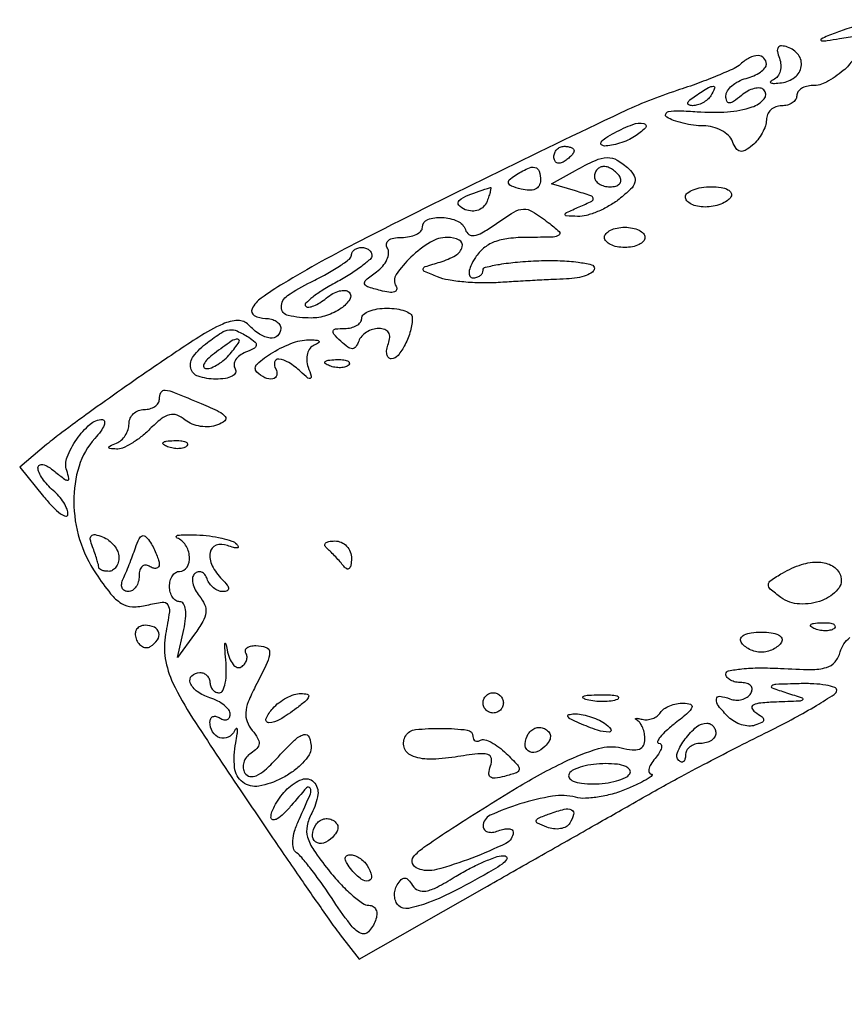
# Model space of a CAD drawing. Extents: x 22 to 658, y 11 to 369.
# Tile 2 of 14: x 23 to 105, y 118 to 216. Entities that reach past the tile are written whole.
import ezdxf

# ---------------------------------------------------------------- set-up
doc = ezdxf.new("R2010")
doc.units = 0

msp = doc.modelspace()

# ---------------------------------------------------------------- linework, layer by layer
for points in [[(108.196151, 215.501416, 0.029295), (104.5, 214.445123, 0.00805), (103.078342, 213.921281, 0.053776), (102.409375, 213.575908, 0.70912), (102.445222, 213.43367, 0.063268), (103, 213.4537, -0.002891), (104.235564, 213.648879, -0.001136), (105.940625, 213.904166, -0.001124)], [(105.567288, 211.577965, -0.078021), (104.599656, 210.484821, -0.046354), (102.936839, 209.352443, -0.12698), (101.571429, 209, 0.061768), (100.97055, 208.925485, 0.080164), (100.461607, 208.70625, 0.09778), (100.120948, 208.381386, 0.154765), (100, 208, -0.148195), (99.884432, 207.618646, -0.098894), (99.559375, 207.29375, -0.082425), (99.073457, 207.074694, -0.064853), (98.5, 207, 0.090674), (97.927343, 206.895288, 0.09558), (97.440625, 206.595343, 0.099644), (97.114952, 206.14801, 0.108083), (97, 205.622445, -0.081349), (96.899929, 205.01144, -0.044126), (96.59368, 204.312331, -0.042466), (96.146065, 203.637918, -0.051856), (95.616783, 203.096921, -0.041542), (94.902096, 202.597744, -0.180973), (94.401765, 202.512588, -0.20302), (94.004495, 202.77863, -0.053479), (93.648168, 203.474477, 0.112992), (93.255405, 204.059259, 0.06538), (92.564574, 204.556376, 0.060151), (91.697349, 204.895759, 0.061616), (90.781385, 205.015313, -0.031941), (89.808705, 205.084071, -0.025316), (88.772654, 205.278014, -0.025961), (87.827035, 205.557712, -0.056389), (87.1468, 205.888111, -0.355344), (87.044982, 206.192168, -0.265196), (87.328897, 206.427743, -0.050008), (88.397817, 206.507228, -0.012255), (90.161844, 206.418569, 0.035789), (93.153852, 206.409061, 0.062575), (95.582494, 206.884595, 0.135578), (96.777854, 207.681249, 0.393287), (96.745206, 208.588128, 0.181773), (96.36525, 208.760445, 0.079305), (95.805315, 208.708717, 0.063445), (95.158843, 208.452664, 0.047256), (94.524166, 208.020056, -0.018844), (93.749473, 207.424946, -0.147377), (93.323389, 207.281517, -0.33416), (93.082002, 207.451282, -0.07838), (93, 207.971175, -0.143655), (93.14784, 208.475123, -0.071209), (93.5875, 208.983655, -0.061545), (94.235071, 209.419865, -0.053572), (95, 209.710251, 0.038887), (95.765484, 209.975456, 0.050447), (96.4125, 210.339118, 0.059916), (96.858742, 210.740524, 0.181596), (97, 211.116631, 0.191366), (96.76112, 211.717921, 0.205838), (96.183677, 211.967847, 0.124139), (95.342123, 211.757844, 0.063572), (94.45, 211.122921, -0.078805), (93.799837, 210.689271, -0.009402), (92.209825, 209.994158, -0.011026), (90.273019, 209.24008, -0.008848), (88.157914, 208.511968, 0.032337), (82.629138, 206.313362, 0.003154), (69.669291, 200.061818, 0.00406), (56.82312, 193.635043, 0.016944), (49.256323, 189.443319, 0.021789), (47.077823, 188.005626, 0.118607), (46.16536, 186.939258, 0.409192), (46.372643, 186.281173, 0.122823), (47.5, 186, -0.064853), (48.073457, 185.925306, -0.082425), (48.559375, 185.70625, -0.098894), (48.884432, 185.381354, -0.148195), (49, 185, -0.208379), (48.688839, 184.285794, -0.21879), (47.962898, 184.046635, -0.11878), (46.905727, 184.431329, -0.058564), (45.80768, 185.360795, 0.218738), (44.766014, 185.787447, 0.094295), (43.271331, 185.437501, 0.039252), (40.901355, 184.153581, 0.006297), (36.518254, 181.234446, 0.003142), (33.253879, 178.970277, 0.003314), (30.075846, 176.704664, 0.003169), (27.361363, 174.715938, 0.01495), (25.846327, 173.519265), (23.192654, 171.291228), (25.560364, 168.395614, 0.018638), (26.473164, 167.360538, 0.044184), (27.243123, 166.681806, 0.105152), (27.743354, 166.455612, 0.468962), (27.964037, 166.627555, 0.103623), (27.872173, 167.148261, 0.042968), (27.548811, 167.789577, 0.040107), (27.071268, 168.440335, 0.041231), (26.5, 169, -0.035768), (25.926013, 169.550187, -0.036518), (25.440625, 170.172953, -0.039072), (25.10344, 170.774419, -0.108636), (25, 171.244889, -0.271619), (25.148723, 171.498462, -0.184628), (25.488395, 171.547984, -0.083335), (26.023716, 171.330026, -0.034297), (26.662621, 170.872445, 0.007467), (27.620762, 170.105294, 0.183862), (27.940091, 170.007719, 0.463565), (28.064797, 170.176785, 0.021658), (27.84531, 170.951934, -0.175626), (27.88353, 172.294276, -0.058649), (28.828282, 174.051375, -0.058732), (30.149114, 175.533775, -0.183427), (31.377228, 176, -0.360014), (31.578038, 175.833881, -0.144203), (31.540587, 175.452596, -0.061809), (31.206784, 174.852744, -0.026081), (30.623528, 174.136497, 0.108704), (29.056593, 171.393475, 0.077926), (28.537976, 167.888793, 0.072746), (29.116572, 164.158029, 0.07346), (30.738891, 160.762847, 0.019492), (32.184074, 158.786517, 0.086914), (33.253404, 157.835248, 0.130915), (34.348572, 157.504505, 0.069825), (35.76523, 157.655924, -0.026821), (37.286697, 157.952126, -0.291488), (37.829405, 157.70414, -0.181273), (37.985162, 156.995219, -0.010768), (37.620785, 154.792145, 0.085899), (37.587023, 152.392488, 0.072369), (38.343255, 149.963242, 0.032516), (40.289047, 146.49513, 0.004201), (44.985984, 139.399068, 0.001309), (48.194063, 134.666516, 0.001634), (51.199603, 130.288456, 0.00132), (53.74418, 126.628392, 0.012547), (54.875646, 125.093547), (56.744628, 122.687094), (69.122314, 129.725199, -0.000038), (74.191122, 132.606872, -0.00004), (79.18593, 135.44544, -0.000038), (83.50157, 137.897139, -0.000177), (86, 139.315063, -0.005833), (88.194646, 140.525941, -0.002512), (91.147577, 142.09149, -0.002485), (94.30832, 143.726955, -0.003285), (97.204517, 145.18341, 0.008149), (99.777369, 146.508772, 0.012562), (101.952943, 147.746064, 0.006937), (103.714417, 148.840869, 0.239491), (103.954517, 149.25, 0.343697), (103.757967, 149.536356, 0.033361), (102.885077, 149.750406, 0.031293), (101.684363, 149.884492, 0.018807), (100.25, 149.90032, 0.002769), (97.945251, 149.82628, 0.147695), (97.533299, 149.684752, 0.604142), (97.561142, 149.487625, 0.008407), (99, 149, -0.005803), (100.53189, 148.489726, -0.568274), (100.569997, 148.305636, -0.176551), (100.238405, 148.168602, -0.002385), (98, 148.084367, 0.014105), (96.461409, 147.990318, 0.085258), (95.691314, 147.785981, 0.389212), (95.562813, 147.481183, 0.167209), (95.863153, 147.105738, -0.020343), (96.574018, 146.613742, -0.233594), (96.722391, 146.318546, -0.292687), (96.56384, 146.067152, -0.029233), (95.872081, 145.790694, -0.096258), (95.260938, 145.710903, -0.059473), (94.54585, 145.841697, -0.056625), (93.84114, 146.15037, -0.064948), (93.258929, 146.598214, -0.026112), (92.26164, 147.705487, -0.19192), (92.054055, 148.372427, -0.429232), (92.399259, 148.652961, -0.059551), (93.398849, 148.400442, 0.078162), (93.982996, 148.27569, 0.076891), (94.580711, 148.33511, 0.081902), (95.099907, 148.564485, 0.109884), (95.457866, 148.931826, 0.127056), (95.583823, 149.337834, 0.189104), (95.466149, 149.686224, 0.147301), (95.106748, 149.92106, 0.07169), (94.559017, 150, -0.052661), (93.962542, 150.062997, -0.072507), (93.457961, 150.250169, -0.092406), (93.119052, 150.526629, -0.177388), (93, 150.85164, -0.359802), (93.264331, 151.171415, -0.021831), (94.585376, 151.365157, -0.02456), (96.327839, 151.45734, -0.014792), (98.397025, 151.403864, 0.011103), (101.414459, 151.303599, 0.07091), (102.92846, 151.502418, 0.150295), (103.783749, 152.051251, 0.112002), (104.303406, 153.052224, -0.085469), (104.654208, 153.824656, -0.081235), (105.248219, 154.450962, -0.0806)]]:
    msp.add_lwpolyline(points, format="xyb")
for points in [[(98.284473, 211.701057, -0.075498), (98.42508, 211.05933, -0.084412), (98.359778, 210.43027, -0.093917), (98.103178, 209.911242, -0.124319), (97.693823, 209.582242, 0.077787), (97.413322, 209.3965, 0.560738), (97.438185, 209.268222, 0.104762), (97.787123, 209.216027, 0.015535), (98.5, 209.281329, 0.13403), (99.806286, 209.816586, 0.18954), (100.446548, 210.882764, 0.205934), (100.165646, 212.030516, 0.15186), (99.09065, 212.803117, 0.064043), (98.500245, 212.919016, 0.256716), (98.178265, 212.768749, 0.20796), (98.090881, 212.3807, 0.044486)], [(91.5, 208, -0.075854), (91.175433, 207.618541, -0.054031), (90.713662, 207.298248, -0.053889), (90.192374, 207.083483, -0.074131), (89.690983, 207.015313, -0.102799), (89.327599, 207.095709, -0.37991), (89.239151, 207.292684, -0.147021), (89.445888, 207.597454, -0.027275), (90, 208, -0.008108), (91.281145, 208.798791, -0.136158), (91.758161, 208.931144, -0.541951), (91.886554, 208.734105, -0.034464)], [(83.97104, 203.96094, -0.038435), (83.298205, 203.604573, -0.026662), (82.491493, 203.303738, -0.026988), (81.680781, 203.097015, -0.04887), (81, 203.030055, -0.201843), (80.689224, 203.160699, -0.371832), (80.673235, 203.416085, -0.087277), (81.1273, 203.836747, -0.02203), (82, 204.346981, -0.029456), (83.793508, 205.161111, -0.141083), (84.901171, 205.257619, -0.59464), (85.036225, 204.827812, -0.059669)], [(78, 202.559017, -0.151918), (77.934461, 202.34829, -0.038439), (77.70625, 202.066025, -0.035638), (77.382774, 201.768994, -0.029505), (77, 201.5, -0.082592), (76.6179, 201.343488, -0.161196), (76.29375, 201.3746, -0.182303), (76.078288, 201.586039, -0.108972), (76, 201.940983, -0.093332), (76.076123, 202.345238, -0.09642), (76.29375, 202.688914, -0.099167), (76.618444, 202.918938, -0.105053), (77, 203, -0.042167), (77.382849, 202.967655, -0.061769), (77.70625, 202.870461, -0.081139), (77.92554, 202.727648, -0.210953)], [(83.393605, 200.777031, -0.077673), (83.946981, 200.070458, -0.206884), (84.010435, 199.446557, -0.126809), (83.581949, 198.76148, -0.023274), (82.44367, 197.777031, -0.036493), (81.443358, 197.102091, -0.031578), (80.306993, 196.542649, -0.032861), (79.208547, 196.168071, -0.075411), (78.342271, 196.070285, -0.006867), (77.213984, 196.128858, -0.44392), (77.104869, 196.266692, -0.249377), (77.249313, 196.454843, -0.00409), (78.5, 197.012011, 0.009801), (79.758487, 197.589965, 0.351729), (79.887223, 197.860428, 0.261294), (79.655185, 198.112855, 0.006679), (78.126759, 198.590585), (75.753518, 199.297719), (78.126759, 200.613424, -0.019194), (80.095094, 201.607893, -0.099928), (81.273199, 201.884047, -0.142458), (82.253142, 201.631781, -0.05415)], [(74.666667, 199.637204, -0.128697), (74.528623, 199.109773, -0.160544), (74.156845, 198.769997, -0.11717), (73.552078, 198.654437, -0.052877), (72.748799, 198.775942, -0.022839), (71.819041, 199.065025, -0.206651), (71.515979, 199.350019, -0.318841), (71.585469, 199.678051, -0.044973), (72.165465, 200.123425, -0.026795), (73.406295, 200.81976, -0.163898), (74.124206, 200.915741, -0.278401), (74.532636, 200.546498, -0.073305)], [(80, 200, 0.153634), (80.120018, 199.618621, 0.097988), (80.457961, 199.29375, 0.080552), (80.962904, 199.074545, 0.062283), (81.559017, 199, 0.066118), (82.110654, 199.073267, 0.138808), (82.478525, 199.29375, 0.191142), (82.607943, 199.620352, 0.139169), (82.5, 200, 0.06081), (82.193797, 200.382515, 0.051032), (81.7871, 200.70625, 0.053229), (81.346558, 200.926698, 0.089642), (80.940983, 201, 0.105429), (80.581949, 200.923444, 0.099231), (80.276414, 200.70625, 0.096318), (80.071618, 200.381732, 0.092995)], [(69.385856, 197.563142, -0.102585), (69.050359, 197.040713, -0.107493), (68.539786, 196.705242, -0.101513), (67.911088, 196.600674, -0.082408), (67.240356, 196.738008, -0.124452), (66.609795, 197.18252, -0.409831), (66.641406, 197.641412, -0.092644), (67.529416, 198.172932, -0.010883), (69.718615, 198.929715, -0.557109), (69.775122, 198.881586, -0.021897), (69.711046, 198.557277, -0.020954), (69.581957, 198.109624, -0.010939)], [(93.5, 198, -0.111412), (93.123976, 197.616444, -0.050262), (92.49335, 197.29375, -0.046318), (91.729296, 197.074077, -0.046881), (90.940983, 197, -0.049547), (90.198222, 197.073784, -0.069539), (89.570164, 197.29375, -0.089706), (89.147465, 197.618213, -0.186414), (89, 198, -0.230178), (89.186221, 198.383082, -0.073461), (89.751711, 198.70625, -0.055981), (90.579009, 198.926934, -0.037227), (91.559017, 199, -0.035659), (92.520664, 198.931329, -0.083483), (93.205217, 198.712684, -0.1651), (93.521766, 198.384801, -0.253782)], [(75.44113, 195.468197, -0.021773), (76.517683, 194.577688, -0.475663), (76.499135, 194.220072, -0.153972), (75.920403, 194.024777, -0.004978), (73.431676, 194, 0.028332), (71.511875, 193.89113, 0.063561), (70.096515, 193.544396, 0.081559), (69.041502, 192.926306, 0.080129), (68.232073, 192, 0.03018), (67.791255, 191.189055, 0.079634), (67.609992, 190.55543, 0.169856), (67.696035, 190.1648, 0.260005), (67.991526, 190, 0.072704), (68.377018, 190.056352, 0.087306), (68.704261, 190.220313, 0.100246), (68.923351, 190.463986, 0.133339), (69.001704, 190.75, -0.346503), (69.242664, 191.05453, -0.016155), (70.618032, 191.336186, -0.020894), (72.393716, 191.56455, -0.01279), (74.501704, 191.692334, -0.016102), (76.609575, 191.698161, -0.026539), (78.384876, 191.551359, -0.024937), (79.716752, 191.301514, -0.34686), (80, 190.942334, -0.244382), (79.807983, 190.572935, -0.062175), (79.192188, 190.246162, -0.049047), (78.303344, 190.004313, -0.032442), (77.25, 189.895663, 0.002706), (75.915768, 189.837809, 0.001157), (74.132812, 189.746691, 0.001145), (72.232681, 189.640811, 0.001507), (70.5, 189.535039, -0.020492), (68.821857, 189.496424, -0.018497), (67.0875, 189.591845, -0.01888), (65.540059, 189.793693, -0.054343), (64.5, 190.088315, -0.007993), (63.21313, 190.633317, -0.343041), (63.081332, 190.878472, -0.279424), (63.281245, 191.10984, -0.006195), (64.75, 191.56557, 0.058955), (66.273355, 192.220884, 0.193275), (66.93672, 193.066969, 0.36852), (66.63561, 193.735729, 0.110845), (65.458187, 194, 0.138272), (63.791188, 193.530017, 0.053112), (61.86618, 192.049147, 0.054249), (60.417434, 190.331066, 0.294533), (60.395028, 189.169848, -0.199923), (60.449308, 188.831199, -0.273612), (60.239236, 188.614497, -0.102154), (59.69341, 188.579964, -0.028848), (58.85352, 188.748556, -0.01336), (57.556533, 189.125018, -0.26787), (57.289839, 189.418194, -0.281191), (57.416885, 189.784858, -0.014415), (58.452277, 190.588763, 0.055366), (59.071929, 191.156827, 0.070978), (59.493174, 191.804763, 0.086747), (59.660466, 192.429375, 0.161945), (59.541121, 192.933465, -0.168554), (59.447499, 193.352908, -0.204108), (59.645178, 193.700537, -0.117647), (60.15996, 193.928481, -0.04569), (60.940983, 194, 0.0466), (61.729059, 194.073608, 0.066561), (62.395164, 194.29375, 0.086673), (62.844577, 194.618015, 0.195654), (63, 195, -0.312858), (63.526394, 195.758923, -0.103728), (64.938916, 195.97419, -0.08917), (66.472176, 195.609762, -0.212574), (67.24526, 194.764219, 0.158214), (67.587428, 194.300383, 0.197005), (68.104375, 194.178053, 0.092045), (68.886358, 194.454878, 0.020922), (70.078594, 195.211767, -0.013014), (72.039513, 196.5006, -0.127599), (72.977022, 196.792259, -0.153633), (73.86213, 196.559547, -0.021397)], [(85, 194, -0.191087), (84.848523, 193.618118, -0.088204), (84.4125, 193.29375, -0.068025), (83.765418, 193.073693, -0.048028), (83, 193, -0.048028), (82.234582, 193.073693, -0.068025), (81.5875, 193.29375, -0.088204), (81.151477, 193.618118, -0.191087), (81, 194, -0.191087), (81.151477, 194.381882, -0.088204), (81.5875, 194.70625, -0.068025), (82.234582, 194.926307, -0.048028), (83, 195, -0.048028), (83.765418, 194.926307, -0.068025), (84.4125, 194.70625, -0.088204), (84.848523, 194.381882, -0.191087)], [(58, 192.227404, -0.213606), (57.821409, 191.82844, -0.019965), (56.970119, 191.127131, -0.02286), (55.837118, 190.346231, -0.015939), (54.494023, 189.566714, 0.015444), (53.183851, 188.808038, 0.027238), (52.159458, 188.091716, 0.028036), (51.471103, 187.487066, 0.416732), (51.469857, 187.19681, 0.236672), (51.761742, 187.099886, 0.058203), (52.264959, 187.234, 0.047145), (52.871829, 187.543, 0.031898), (53.5, 188, -0.0465), (54.143921, 188.440333, -0.062749), (54.798216, 188.702826, -0.078582), (55.36364, 188.759186, -0.184012), (55.745206, 188.588128, -0.353846), (55.821564, 187.864988, -0.099493), (54.970003, 186.992612, -0.069922), (53.522327, 186.276224, -0.080147), (52, 186.030626, -0.053739), (49.733154, 186.274968, -0.349558), (49.057356, 187.104736, -0.250887), (49.652416, 188.245778, -0.037929), (51.961272, 189.575862, 0.014085), (53.500733, 190.367547, 0.020754), (54.800788, 191.155097, 0.016818), (55.794243, 191.864025, 0.229421), (55.988527, 192.25, -0.131578), (56.069838, 192.536049, -0.09886), (56.29038, 192.779687, -0.086652), (56.617023, 192.943628, -0.073203), (57, 193, -0.075694), (57.382061, 192.941827, -0.089137), (57.70625, 192.77305, -0.100725), (57.922969, 192.522041, -0.128562)], [(62, 186.081787, -0.068067), (61.820845, 184.771862, -0.049686), (61.287448, 183.401271, -0.051379), (60.589023, 182.319019, -0.227569), (59.924396, 182, -0.209945), (59.644659, 182.122874, -0.13955), (59.484956, 182.440625, -0.08982), (59.480468, 182.92532, -0.049166), (59.638374, 183.5, 0.076165), (59.773792, 184.121995, 0.157784), (59.651832, 184.598326, 0.166532), (59.280985, 184.896453, 0.08699), (58.690322, 185, 0.075364), (58.073602, 184.906512, 0.06554), (57.479605, 184.632812, 0.068012), (56.997372, 184.227878, 0.096561), (56.708333, 183.75, -0.062037), (56.413944, 183.178067, -0.247772), (56.076667, 183, -0.164145), (55.6324, 183.149887, -0.026382), (54.925, 183.75, -0.019045), (54.252462, 184.434709, -0.263294), (54.178309, 184.761029, -0.305353), (54.419379, 184.958626, -0.023478), (55.3, 185, 0.05689), (55.95024, 185.074225, 0.076249), (56.500625, 185.29375, 0.095328), (56.869565, 185.618517, 0.166233), (57, 186, -0.226478), (57.182831, 186.382936, -0.074992), (57.734375, 186.70625, -0.057076), (58.542644, 186.926884, -0.038131), (59.5, 187, -0.03493), (60.457534, 186.933025, -0.053132), (61.265625, 186.730275, -0.069316), (61.820686, 186.433926, -0.239948)], [(45.833846, 184.123851, -0.037405), (46.456973, 183.660149, -0.272795), (46.570713, 183.321066, -0.225488), (46.332538, 183.009412, -0.027078), (45.520464, 182.646226, 0.065521), (44.936932, 182.329512, 0.096277), (44.539939, 181.90398, 0.122617), (44.38897, 181.440258, 0.157354), (44.495635, 181.007063, -0.248928), (44.521232, 180.617637, -0.168818), (44.209541, 180.287579, -0.084738), (43.526774, 180.068527, -0.035361), (42.559017, 180, -0.078579), (40.83639, 180.272406, -0.265096), (40.096826, 181.084231, -0.226797), (40.364984, 182.253363, -0.062576), (41.75, 183.607954, -0.017799), (43.126412, 184.577576, -0.113599), (43.922733, 184.869961, -0.140942), (44.684169, 184.751468, -0.03265)], [(42.44113, 182.531803, 0.027143), (41.769683, 181.964145, 0.079596), (41.401426, 181.485547, 0.239048), (41.393102, 181.184973, 0.282417), (41.627555, 181.031803, 0.10323), (42.148241, 181.125226, 0.042752), (42.789577, 181.449967, 0.039927), (43.440337, 181.928422, 0.041094), (44, 182.5, 0.021517), (44.886548, 183.66693, 0.598434), (44.748487, 183.937471, 0.158883), (44.106054, 183.742445, 0.009424)], [(52.306177, 183.356445, 0.134669), (51.896013, 183.04198, 0.094817), (51.636646, 182.518363, 0.082442), (51.567013, 181.865943, 0.069883), (51.703356, 181.185392, -0.011208), (51.999236, 180.276895, -0.348347), (51.917428, 180.070862, -0.317415), (51.685814, 180.092299, -0.010249), (50.947179, 180.75, 0.048429), (49.803287, 181.621789, 0.113643), (48.792067, 181.966034, 0.381406), (48.385286, 181.671343, 0.19457), (48.5, 181, -0.193968), (48.606667, 180.380083, -0.308643), (48.231091, 180.02363, -0.151267), (47.435578, 180.135501, -0.086573), (46.635303, 180.698031, -0.427858), (46.653394, 181.478349, -0.050771), (48.20497, 182.627746, -0.046252), (50.254618, 183.601933, -0.09535), (52, 183.885617, -0.01979), (52.593215, 183.844874, -0.238925), (52.779158, 183.723791, -0.415845), (52.736492, 183.565727, -0.033162)], [(55.729167, 181.395833, -0.126455), (55.402231, 181.202593, -0.060344), (54.916927, 181.123424, -0.05415), (54.359369, 181.160852, -0.051402), (53.8125, 181.316886, -0.054073), (53.395823, 181.538436, -0.470617), (53.37858, 181.720685, -0.168741), (53.670344, 181.862007, -0.018894), (54.416667, 181.921053, -0.028489), (55.112848, 181.910055, -0.077125), (55.592839, 181.799335, -0.208169), (55.77538, 181.614691, -0.296942)], [(41.13519, 177.574745, -0.010552), (42.918558, 176.774558, -0.120311), (43.512821, 176.291696, -0.406515), (43.461959, 175.881069, -0.076121), (42.737265, 175.46287, -0.07534), (41.957634, 175.287674, -0.056072), (41.075105, 175.324213, -0.056366), (40.228154, 175.554986, -0.078685), (39.554177, 175.955037, 0.081412), (38.745957, 176.428869, 0.155528), (38.002177, 176.472959, 0.106867), (37.178979, 176.062745, 0.02755), (36.066912, 175.066912, -0.029314), (35.183781, 174.281678, -0.032071), (34.239968, 173.630346, -0.033894), (33.369263, 173.185675, -0.117406), (32.75, 173.078947, -0.011437), (32.096611, 173.135242, -0.382689), (32, 173.242982, -0.295955), (32.090194, 173.382013, -0.009076), (32.75, 173.662281, 0.087674), (33.227909, 173.960859, 0.065245), (33.632812, 174.434649, 0.064399), (33.906632, 175.004061, 0.080074), (34, 175.583333, -0.105033), (34.114816, 176.123872, -0.099164), (34.440625, 176.583854, -0.096425), (34.92741, 176.892158, -0.09335), (35.5, 177, 0.064853), (36.073457, 177.074694, 0.082425), (36.559375, 177.29375, 0.098894), (36.884432, 177.618646, 0.148195), (37, 178, -0.114502), (37.157541, 178.678925, -0.314069), (37.565764, 178.905209, -0.070745), (38.462445, 178.682226, -0.00392)], [(39.729167, 173.395833, -0.126455), (39.402231, 173.202593, -0.060344), (38.916927, 173.123424, -0.05415), (38.359369, 173.160852, -0.051402), (37.8125, 173.316886, -0.054073), (37.395823, 173.538436, -0.470617), (37.37858, 173.720685, -0.168741), (37.670344, 173.862007, -0.018894), (38.416667, 173.921053, -0.028489), (39.112848, 173.910055, -0.077125), (39.592839, 173.799335, -0.208169), (39.77538, 173.614691, -0.296942)], [(33, 162.393011, -0.070083), (32.925009, 161.860624, -0.085896), (32.70625, 161.409197, -0.100138), (32.381338, 161.107379, -0.138107), (32, 161, -0.039921), (31.617099, 161.030621, -0.059196), (31.29375, 161.12285, -0.077854), (31.073776, 161.258173, -0.219396), (31, 161.418213, 0.065351), (30.967382, 161.666706, 0.00851), (30.820419, 162.181557, 0.009791), (30.622741, 162.788923, 0.008043), (30.388659, 163.429553, -0.039372), (30.170373, 164.167222, -0.257249), (30.278601, 164.523931, -0.251847), (30.640817, 164.627776, -0.038064), (31.388659, 164.404352, -0.069331), (32.00469, 164.063925, -0.063104), (32.526669, 163.55846, -0.066764), (32.880043, 162.971738, -0.102549)], [(36.984687, 161.690983, -0.157323), (36.907599, 161.435603, -0.195945), (36.701752, 161.301162, -0.128516), (36.382147, 161.321663, -0.058538), (36, 161.5, 0.139169), (35.620352, 161.607943, 0.191142), (35.29375, 161.478525, 0.138808), (35.073267, 161.110654, 0.066118), (35, 160.559017, -0.067732), (34.918902, 159.963102, -0.084391), (34.681771, 159.457961, -0.099672), (34.329785, 159.120168, -0.142487), (33.916667, 159, -0.134581), (33.551521, 159.100096, -0.165162), (33.322728, 159.367188, -0.131346), (33.27401, 159.772056, -0.073824), (33.416023, 160.25, 0.010229), (33.684454, 160.858023, 0.004517), (34.015366, 161.671707, 0.004469), (34.350708, 162.540719, 0.005996), (34.638094, 163.334535, -0.024865), (35.000639, 164.22901, -0.205649), (35.320102, 164.515106, -0.295272), (35.66776, 164.426514, -0.045553), (36.123425, 163.834535, -0.023562), (36.448347, 163.264211, -0.022176), (36.725375, 162.654371, -0.022767), (36.921989, 162.092346, -0.068123)], [(44.650616, 163.682718, -0.130098), (44.786997, 163.448157, -0.453029), (44.702331, 163.319722, -0.105181), (44.33865, 163.346086, -0.021116), (43.719519, 163.554136, 0.17569), (42.602376, 163.574891, 0.278879), (42.006091, 162.863506, 0.157001), (42.213365, 161.560831, 0.079202), (43.2, 160.2, -0.025038), (43.704783, 159.641963, -0.155213), (43.845325, 159.287313, -0.334005), (43.70775, 159.075196, -0.087902), (43.283333, 159, -0.100394), (42.823081, 159.093355, -0.068687), (42.363549, 159.367188, -0.065483), (41.974405, 159.772166, -0.073044), (41.720238, 160.25, 0.076562), (41.491215, 160.67339, 0.130241), (41.175998, 160.919599, 0.15914), (40.826374, 160.9506, 0.131406), (40.494404, 160.774166, 0.170212), (40.289834, 160.384824, 0.087138), (40.305054, 159.826441, 0.070061), (40.531763, 159.187534, 0.053012), (40.944292, 158.567124, -0.068957), (41.475356, 157.710631, -0.135834), (41.592017, 156.924463, -0.100909), (41.293, 156.033611, -0.027885), (40.478869, 154.792958), (38.784153, 152.5), (39.411129, 155.25, 0.030164), (39.593411, 156.352523, 0.061366), (39.576718, 157.229167, 0.098662), (39.377339, 157.795856, 0.264899), (39.019052, 158, -0.145579), (38.63044, 158.115597, -0.099274), (38.299347, 158.440625, -0.083326), (38.076193, 158.926589, -0.066148), (38, 159.5, -0.064853), (38.074694, 160.073457, -0.082425), (38.29375, 160.559375, -0.098894), (38.618646, 160.884432, -0.148195), (39, 161, 0.265565), (39.734737, 161.41985, 0.153313), (39.972044, 162.441424, 0.120728), (39.592135, 163.602186, 0.168849), (38.75, 164.28271, -0.372739), (38.66636, 164.4315, -0.310889), (38.801635, 164.561755, -0.040018), (39.532462, 164.623047, -0.011168), (40.681096, 164.601613, -0.02169), (41.956739, 164.493737, -0.024941), (43.159345, 164.277868, -0.02517), (44.146981, 163.996208, -0.114815)], [(55.984687, 162.25, -0.037587), (55.931604, 161.618706, -0.159858), (55.760309, 161.28649, -0.327207), (55.514255, 161.250498, -0.111066), (55.223054, 161.5, 0.017789), (54.871686, 161.937434, 0.011028), (54.430111, 162.426563, 0.01106), (53.97225, 162.890763, 0.019542), (53.5717, 163.25, -0.129577), (53.368486, 163.533999, -0.297449), (53.422103, 163.779687, -0.152297), (53.752042, 163.949546, -0.043317), (54.333333, 164, -0.102919), (54.972559, 163.867015, -0.101386), (55.509628, 163.489797, -0.098893), (55.86458, 162.922707, -0.092982)], [(104.313868, 160.624455, -0.27508), (104.072946, 159.224921, -0.127029), (102.503171, 158.126056, -0.100816), (100.284997, 157.774736, -0.14794), (98.434121, 158.424513, -0.017863), (97.385735, 159.250156, -0.236902), (97.198528, 159.689568, -0.232431), (97.437398, 160.10751, -0.017221), (98.58443, 160.827243, -0.052709), (100.477008, 161.673819, -0.087894), (102.200718, 161.916655, -0.120959), (103.525619, 161.541223, -0.173591)], [(103.729167, 155.395833, -0.126455), (103.402231, 155.202593, -0.060344), (102.916927, 155.123424, -0.05415), (102.359369, 155.160852, -0.051402), (101.8125, 155.316886, -0.054073), (101.395823, 155.538436, -0.470617), (101.37858, 155.720685, -0.168741), (101.670344, 155.862007, -0.018894), (102.416667, 155.921053, -0.028489), (103.112848, 155.910055, -0.077125), (103.592839, 155.799335, -0.208169), (103.77538, 155.614691, -0.296942)], [(34.700126, 154.339077, 0.072964), (34.961981, 153.873216, 0.102671), (35.32289, 153.563991, 0.124062), (35.723896, 153.458628, 0.141852), (36.104785, 153.564761, 0.098175), (36.81505, 154.225509, 0.219309), (36.954067, 154.933098, 0.231435), (36.508089, 155.470552, 0.106219), (35.595341, 155.666667, 0.102337), (35.099194, 155.564043, 0.143367), (34.752949, 155.276687, 0.141836), (34.614075, 154.845357, 0.09935)], [(98.5, 154, -0.085235), (98.161812, 153.617226, -0.053414), (97.657561, 153.29375, -0.051777), (97.074463, 153.074147, -0.064269), (96.5, 153, -0.064269), (95.925537, 153.074147, -0.051777), (95.342439, 153.29375, -0.053414), (94.838188, 153.617226, -0.085235), (94.5, 154, -0.259199), (94.482113, 154.385721, -0.162984), (94.809017, 154.713525, -0.081563), (95.511996, 154.931662, -0.034543), (96.5, 155, -0.034543), (97.488004, 154.931662, -0.081563), (98.190983, 154.713525, -0.162984), (98.517887, 154.385721, -0.259199)], [(45.08437, 151.552144, 0.079119), (45.410946, 151.833689, 0.090883), (45.615329, 152.190538, 0.100774), (45.667455, 152.565857, 0.123296), (45.560301, 152.902432, -0.182949), (45.504173, 153.191659, -0.18716), (45.654426, 153.442173, -0.113411), (46.019649, 153.611729, -0.052244), (46.543989, 153.666667, -0.087075), (47.550603, 153.490024, -0.319877), (47.897661, 152.987262, -0.107584), (47.663575, 151.984517, -0.009258), (46.483231, 149.615245, 0.024107), (45.784275, 148.101242, 0.07846), (45.535591, 147.028051, 0.111288), (45.669152, 146.147652, 0.080298), (46.17509, 145.28903, -0.037871), (46.714673, 144.528428, -0.14945), (46.852114, 143.977793, -0.181778), (46.647499, 143.509232, -0.061544), (46.057583, 143.035588, 0.087127), (45.610363, 142.637461, 0.094324), (45.340515, 142.121023, 0.100169), (45.288497, 141.567691, 0.112379), (45.461432, 141.062404, 0.209124), (45.937765, 140.733078, 0.155232), (46.580946, 140.807629, 0.076812), (47.43602, 141.363854, 0.023339), (48.541799, 142.450601, -0.01239), (50.346184, 144.303303, -0.118658), (51.286342, 144.863823, -0.399527), (51.807952, 144.606177, -0.088179), (52, 143.52568, -0.146156), (51.799709, 142.85512, -0.048098), (51.148298, 142.044009, -0.043106), (50.210123, 141.234548, -0.037135), (49.100588, 140.552016, -0.074535), (46.829339, 139.777974, -0.211995), (45.24103, 140.163536, -0.207482), (44.439526, 141.611045, -0.071601), (44.552939, 144.052036, 0.01155), (44.700241, 144.92968, 0.062474), (44.709117, 145.411893, 0.586827), (44.598895, 145.458892, 0.117839), (44.425678, 145.243769, -0.169425), (43.799509, 144.609501, -0.203254), (42.968495, 144.563652, -0.174839), (42.264862, 145.146883, -0.133919), (42, 146.118034, -0.117858), (42.079239, 146.449529, -0.186277), (42.29375, 146.642737, -0.154201), (42.617617, 146.661825, -0.076764), (43, 146.5, 0.075954), (43.382422, 146.337431, 0.153151), (43.70625, 146.354805, 0.186776), (43.92062, 146.545429, 0.119226), (44, 146.873595, 0.163132), (43.8573, 147.299331, 0.06038), (43.4125, 147.760399, 0.051707), (42.765303, 148.183884, 0.042216), (42, 148.5, -0.076645), (40.749666, 149.119979, -0.145253), (40.058432, 149.994274, -0.306187), (40.207767, 150.682281, -0.193048), (41, 151, -0.099038), (41.381638, 150.923658, -0.097945), (41.70625, 150.70625, -0.097945), (41.923658, 150.381638, -0.099038), (42, 150, 0.0926), (42.071309, 149.618261, 0.096197), (42.275282, 149.29375, 0.099305), (42.579571, 149.07657, 0.105873), (42.937129, 149, 0.295876), (43.277233, 149.220566, 0.057124), (43.509156, 149.954688, 0.044363), (43.61788, 151.004421, 0.027093), (43.568484, 152.25, -0.004335), (43.468126, 153.425915, -0.052267), (43.480813, 153.879395, -0.82303), (43.552196, 153.883764, -0.016094), (43.699413, 153.233045, 0.043935), (43.935378, 152.406613, 0.080984), (44.286385, 151.804162, 0.129844), (44.68886, 151.514769, 0.233805)], [(50.55887, 147.468197, -0.026915), (48.893314, 146.343963, -0.135131), (47.820009, 146.045426, -0.543726), (47.55871, 146.446501, -0.076189), (48.210573, 147.461963, -0.050318), (48.814661, 148.021885, -0.040628), (49.561856, 148.496305, -0.042094), (50.331935, 148.822217, -0.078176), (51, 148.930159, -0.062734), (51.617063, 148.855035, -0.427929), (51.752488, 148.616105, -0.144668), (51.487464, 148.211939, -0.013876)], [(71, 148, -0.099038), (70.923658, 147.618362, -0.097945), (70.70625, 147.29375, -0.097945), (70.381638, 147.076342, -0.099038), (70, 147, -0.099038), (69.618362, 147.076342, -0.097945), (69.29375, 147.29375, -0.097945), (69.076342, 147.618362, -0.099038), (69, 148, -0.099038), (69.076342, 148.381638, -0.097945), (69.29375, 148.70625, -0.097945), (69.618362, 148.923658, -0.099038), (70, 149, -0.099038), (70.381638, 148.923658, -0.097945), (70.70625, 148.70625, -0.097945), (70.923658, 148.381638, -0.099038)], [(88, 146, 0.016424), (87.099547, 145.24671, 0.038204), (86.490656, 144.612376, 0.085828), (86.2537, 144.19595, 0.511559), (86.372445, 144.022236, -0.28222), (86.590525, 143.88072, -0.172946), (86.622923, 143.565907, -0.079657), (86.417187, 143.077847, -0.033716), (86, 142.5, 0.034294), (85.583044, 141.921065, 0.079714), (85.377077, 141.429127, 0.16917), (85.408577, 141.107907, 0.280272), (85.627555, 140.960858, -0.645996), (85.681175, 140.826163, -0.062679), (85.308564, 140.52648, -0.025164), (84.480974, 140.072395, -0.010315), (83.316492, 139.53709, -0.032442), (81.950757, 139.04567, -0.028972), (80.480514, 138.712865, -0.030123), (79.122429, 138.57049, -0.075142), (78.132556, 138.675587, 0.104847), (75.871448, 138.781591, 0.03537), (72.644312, 138.016463, 0.030482), (69.693281, 136.890671, 0.294442), (69, 135.815459, 0.172107), (69.122014, 135.471489, 0.14992), (69.440625, 135.257503, 0.10563), (69.925832, 135.216982, 0.059883), (70.5, 135.361626, -0.039876), (71.073281, 135.530641, -0.07607), (71.551797, 135.557054, -0.127547), (71.861005, 135.444033, -0.256015), (71.974202, 135.218615, -0.278077), (71.256936, 134.119845, -0.021499), (67.888338, 132.667656, -0.024983), (64.383304, 131.529125, -0.158951), (62.538628, 131.62355, -0.207795), (62.020074, 132.132617, -0.273163), (62.116143, 132.775036, -0.069126), (63.142032, 133.732686, -0.009251), (65.597661, 135.392831, -0.0077), (72.363506, 139.640082, -0.024769), (77.039159, 142.168036, -0.036359), (80.410784, 143.4891, -0.13752), (82.654278, 143.550635, 0.034235), (83.73402, 143.356985, 0.114376), (84.444059, 143.441697, 0.185952), (84.849159, 143.792868, 0.122833), (85, 144.397615, 0.047787), (84.944411, 144.977919, 0.048334), (84.779687, 145.534801, 0.052893), (84.537597, 145.988808, 0.116856), (84.25, 146.252772, -0.057276), (84.060311, 146.38944, -0.591913), (84.078093, 146.463098, -0.111714), (84.281753, 146.471761, -0.013911), (84.717975, 146.379779, 0.078712), (85.227782, 146.339659, 0.068398), (85.751788, 146.45417, 0.070587), (86.209837, 146.700062, 0.096198), (86.526992, 147.043674, -0.105107), (86.875905, 147.408564, -0.052502), (87.441142, 147.712547, -0.048817), (88.11835, 147.915346, -0.051685), (88.809017, 147.977764, -0.079013), (89.49292, 147.859771, -0.431822), (89.631609, 147.554941, -0.118861), (89.247381, 147.022278, -0.011372)], [(82.269032, 148.344063, -0.06278), (81.671085, 148.185595, -0.030339), (80.880008, 148.127736, -0.029507), (80.036634, 148.167106, -0.037336), (79.269032, 148.307009, -0.087174), (78.883358, 148.48334, -0.597527), (78.900903, 148.643467, -0.080377), (79.431793, 148.764444, -0.012823), (80.5, 148.805051, -0.014395), (81.580113, 148.787295, -0.052471), (82.257153, 148.684921, -0.333666), (82.386009, 148.52287, -0.31318)], [(81, 146, -0.095694), (81.618131, 145.407129, -0.608383), (81.466394, 145.114008, -0.081911), (80.313446, 145.304162, -0.019739), (78.5, 146, -0.014925), (77.658129, 146.391929, -0.152377), (77.384577, 146.656114, -0.491407), (77.464625, 146.838733, -0.051935), (78, 146.914402, -0.053798), (78.682866, 146.865933, -0.029384), (79.5, 146.668473, -0.028934), (80.315929, 146.367204, -0.040566)], [(92, 145, -0.148195), (91.884432, 144.618646, -0.098894), (91.559375, 144.29375, -0.082425), (91.073457, 144.074694, -0.064853), (90.5, 144, 0.076226), (89.926925, 143.912123, 0.089419), (89.440625, 143.657292, 0.100747), (89.115534, 143.278257, 0.127718), (89, 142.833333, -0.055671), (88.954971, 142.430166, -0.167549), (88.811265, 142.19811, -0.255643), (88.601589, 142.159142, -0.117684), (88.357499, 142.309167, -0.306554), (88.204399, 143.103183, -0.059699), (88.972723, 144.433671, -0.056991), (90.099113, 145.62638, -0.176842), (91.122445, 146, -0.113195), (91.457202, 145.923231, -0.100249), (91.742218, 145.70625, -0.094078), (91.933457, 145.381846, -0.086481)], [(68, 144.690983, 0.105003), (68.058341, 144.416241, 0.1731), (68.220313, 144.246262, 0.160555), (68.463641, 144.209904, 0.088139), (68.75, 144.313105, -0.203329), (69.158851, 144.362625, -0.049167), (69.805753, 144.10506, -0.042595), (70.550225, 143.63592, -0.031242), (71.290863, 142.999439, -0.010659), (72.398887, 141.872885, -0.211362), (72.556298, 141.426752, -0.298247), (72.305759, 141.10199, -0.019561), (71.115681, 140.740502, -0.031491), (70.177917, 140.557411, -0.195313), (69.712936, 140.679074, -0.273222), (69.556909, 141.052595, -0.05723), (69.741052, 141.767575, 0.130075), (69.82106, 142.507513, 0.302014), (69.462731, 142.901849, 0.091423), (68.47583, 142.965349, 0.01012), (66.22659, 142.652224, -0.037681), (63.677758, 142.439571, -0.103826), (61.919518, 142.79415, -0.225558), (61.189187, 143.624838, -0.210812), (61.345492, 144.75, -0.232386), (62.316789, 145.359707, -0.028197), (64.907698, 145.482896, -0.027326), (67.439555, 145.321887, -0.380017)], [(75.103799, 143.703799, -0.113251), (74.214666, 143.146534, -0.251496), (73.448742, 143.268926, -0.258096), (73.141241, 143.967994, -0.116221), (73.468963, 144.949781, -0.09291), (73.801911, 145.315254, -0.096292), (74.240657, 145.529717, -0.099247), (74.716563, 145.560607, -0.105525), (75.156231, 145.403444, -0.094625), (75.531428, 145.059296, -0.169261), (75.655459, 144.664644, -0.136091), (75.515485, 144.214314, -0.053431)], [(77.5, 141, 0.292787), (77.506288, 140.608973, 0.147963), (77.901638, 140.281831, 0.070785), (78.723577, 140.066569, 0.02871), (79.881966, 140, 0.030793), (81.075702, 140.073587, 0.036649), (82.182263, 140.29375, 0.039751), (83.062795, 140.614292, 0.148232), (83.5, 141, 0.292787), (83.493712, 141.391027, 0.147963), (83.098362, 141.718169, 0.070785), (82.276423, 141.933431, 0.02871), (81.118034, 142, 0.030793), (79.924298, 141.926413, 0.036649), (78.817737, 141.70625, 0.039751), (77.937205, 141.385708, 0.148232)], [(52.054467, 137.101772, 0.07231), (51.599707, 135.844361, 0.123128), (51.646778, 134.733925, 0.079171), (52.258167, 133.453245, 0.017514), (53.711826, 131.494442, 0.019719), (54.868645, 130.156418, 0.025323), (56.038942, 129.026525, 0.024638), (57.082358, 128.203381, 0.155906), (57.718615, 128.000029, -0.140308), (58.136884, 127.880289, -0.153235), (58.411354, 127.560366, -0.121326), (58.49147, 127.074734, -0.072235), (58.361626, 126.5, -0.094784), (57.66686, 125.380446, -0.33826), (56.888389, 125.243587, -0.114711), (55.850455, 126.12988, -0.012107), (54.008926, 128.756833, 0.008474), (52.985384, 130.239726, 0.010136), (51.969934, 131.599721, 0.009), (51.073648, 132.708918, 0.063604), (50.565781, 133.178387, -0.178269), (50.252354, 133.637633, -0.079927), (50.188268, 134.376442, -0.057827), (50.372228, 135.340698, -0.030882), (50.806856, 136.47544, 0.005285), (51.931564, 139.014703, 0.233), (51.90248, 139.579552, 0.515461), (51.548878, 139.618477, 0.008492), (50.033269, 137.860784, -0.023876), (49.274326, 137.033488, -0.061795), (48.634493, 136.539686, -0.169584), (48.230276, 136.458637, -0.3663), (48.033269, 136.678571, -0.101263), (48.132453, 137.2441, -0.035555), (48.490264, 137.991429, -0.033562), (49.012215, 138.779963, -0.033409), (49.635714, 139.492857, -0.10578), (51.10094, 140.441602, -0.293923), (52.247603, 140.199715, -0.239416), (52.66527, 138.944265, -0.085854)], [(77.56811, 136.110205, -0.132292), (77.202717, 135.766951, -0.080365), (76.638469, 135.573225, -0.070714), (75.967145, 135.553652, -0.063676), (75.29109, 135.71854, -0.017957), (74.382118, 136.105332, -0.348514), (74.25466, 136.361386, -0.246932), (74.469487, 136.620087, -0.011333), (75.573115, 137.04934, -0.024803), (77.02043, 137.494955, -0.173988), (77.743708, 137.425713, -0.364883), (77.947988, 136.98156, -0.071349)], [(54.103799, 134.703799, -0.113251), (53.214666, 134.146534, -0.251496), (52.448742, 134.268926, -0.258096), (52.141241, 134.967994, -0.116221), (52.468963, 135.949781, -0.09291), (52.801911, 136.315254, -0.096292), (53.240657, 136.529717, -0.099247), (53.716563, 136.560607, -0.105525), (54.156231, 136.403444, -0.094625), (54.531428, 136.059296, -0.169261), (54.655459, 135.664644, -0.136091), (54.515485, 135.214314, -0.053431)], [(57.541119, 131.933469, -0.076926), (57.97211, 130.914147, -0.400869), (57.698517, 130.431883, -0.241841), (56.961207, 130.567819, -0.055352), (56.020056, 131.475834, -0.030483), (55.548584, 132.120064, -0.110288), (55.374856, 132.594311, -0.256649), (55.485592, 132.878966, -0.176123), (55.818538, 133, -0.085443), (56.274058, 132.921585, -0.053409), (56.76321, 132.686706, -0.051744), (57.210125, 132.341444, -0.0641)], [(70, 131.513265, -0.011595), (66.341487, 129.492882, -0.030259), (63.599853, 128.265665, -0.040111), (61.619802, 127.695868, -0.248007), (60.637132, 127.985031, -0.105791), (60.363206, 128.396271, -0.079027), (60.244481, 128.929485, -0.075017), (60.295062, 129.500228, -0.079021), (60.512132, 130.01963, -0.047343), (60.913403, 130.549464, -0.22079), (61.258208, 130.692563, -0.205718), (61.607191, 130.525274, -0.041135), (62.026472, 129.957168, 0.158869), (62.590897, 129.479712, 0.146281), (63.349, 129.406317, 0.072891), (64.448069, 129.794497, 0.016987), (66.151472, 130.767559, -0.016732), (67.543496, 131.56369, -0.017825), (68.956995, 132.247207, -0.017698), (70.209408, 132.746528, -0.074792), (71, 132.902413, -0.214678), (71.306042, 132.781038, -0.363394), (71.325, 132.522443, -0.083388), (70.870365, 132.072267, -0.021585)]]:
    msp.add_lwpolyline(points, format="xyb", close=True)

doc.saveas('drawing.dxf')
